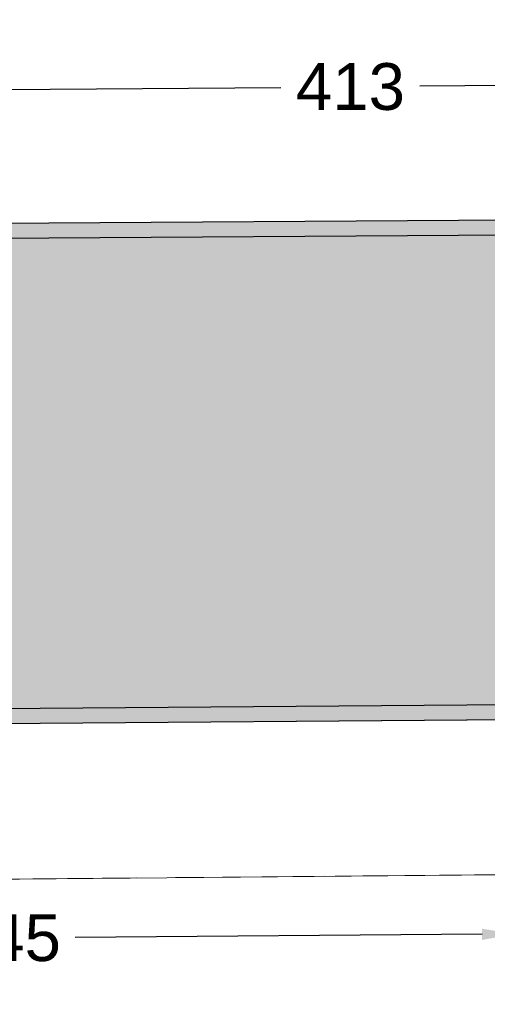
# Model space of a CAD drawing. Extents: x 5491056 to 5491224, y 5912897 to 5913097.
# Tile 10 of 16: x 5491181.7 to 5491184.19, y 5913041.46 to 5913046.72. Entities that reach past the tile are written whole.
import ezdxf

# ---------------------------------------------------------------- set-up
doc = ezdxf.new("R2010")
doc.units = 0
doc.header["$PDSIZE"] = 0.75
doc.linetypes.add('PRZER1-1', pattern=[1, 0.5, -0.5])
doc.linetypes.add('PRZER3-1', pattern=[2, 1.5, -0.5])
doc.layers.get('Defpoints').update_dxf_attribs({"linetype": 'CONTINUOUS'})
doc.layers.add('AK_nawierzchnie', color=18, linetype='CONTINUOUS')
doc.layers.add('AK_pomocnicza', color=7, linetype='CONTINUOUS')
for name, color, linetype, lineweight in [('GESDZI', 7, 'CONTINUOUS', 18), ('GESKKL', 82, 'CONTINUOUS', 18), ('GESUZY', 96, 'CONTINUOUS', 18)]:
    doc.layers.add(name, color=color, linetype=linetype, lineweight=lineweight)
doc.styles.add('Arial', font='arial.ttf')
doc.dimstyles.new('ARIAL', dxfattribs={"dimtxt": 0.35, "dimasz": 0.18, "dimexe": 0.18, "dimexo": 0.0625, "dimgap": 0.09000000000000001, "dimtad": 0, "dimtih": 1, "dimtoh": 1, "dimdec": 4, "dimzin": 0, "dimdsep": 46, "dimtxsty": 'Arial', "dimcen": 0.09000000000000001, "dimadec": 0, "dimazin": 0, "dimtfac": 1, "dimtdec": 4, "dimtofl": 0, "dimtmove": 0, "dimatfit": 3, "dimfxl": 1, "dimtolj": 1, "dimtzin": 0, "dimarcsym": 0})

# ---------------------------------------------------------------- blocks, each defined once
blk = doc.blocks.new('*D81')
at = {"layer": 'AK_pomocnicza', "color": 0, "linetype": 'Continuous', "lineweight": -2, "transparency": 16777216}
for p, q in [((5491181.439015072, 5913045.611163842), (5491181.432103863, 5913046.52949671)), ((5491185.565268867, 5913045.64221729), (5491185.558357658, 5913046.560550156)), ((5491181.613453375, 5913046.350856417), (5491183.090755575, 5913046.361974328)), ((5491185.379717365, 5913046.379200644), (5491183.833173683, 5913046.367561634))]:
    blk.add_line(p, q, dxfattribs=at)
at = {"layer": 'AK_pomocnicza', "color": 0, "linetype": 'Continuous', "lineweight": -3, "transparency": 16777216}
for points in [[(5491181.613227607, 5913046.380855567), (5491181.613679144, 5913046.320857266), (5491181.433458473, 5913046.349501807)], [(5491185.379491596, 5913046.409199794), (5491185.379943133, 5913046.349201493), (5491185.559712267, 5913046.380555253)]]:
    blk.add_solid(points, dxfattribs=at)
at = {"layer": 'Defpoints', "color": 0, "linetype": 'Continuous', "lineweight": -3, "transparency": 16777216}
for p in [(5491181.433458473, 5913046.349501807), (5491185.565739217, 5913045.57971906), (5491181.439485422, 5913045.548665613)]:
    blk.add_point(p, dxfattribs=at)
at = {"layer": 'AK_pomocnicza', "color": 0, "linetype": 'Continuous', "lineweight": -3, "transparency": 16777216, "insert": (5491183.461964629, 5913046.364767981), "char_height": 0.35, "attachment_point": 5, "style": 'Arial'}
blk.add_mtext('\\A1;{\\fArial|b0|i0|c238|p34;\\H0.71429x;413}', dxfattribs=at)
blk = doc.blocks.new('*D82')
at = {"layer": 'AK_pomocnicza', "color": 0, "linetype": 'Continuous', "lineweight": -2, "transparency": 16777216}
for p, q in [((5491184.33616225, 5913043.003292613), (5491184.346513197, 5913041.658955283)), ((5491178.894603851, 5913042.961394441), (5491178.904954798, 5913041.617057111)), ((5491184.165132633, 5913041.837564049), (5491181.991462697, 5913041.820827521)), ((5491179.083563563, 5913041.798437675), (5491181.257233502, 5913041.815174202))]:
    blk.add_line(p, q, dxfattribs=at)
at = {"layer": 'AK_pomocnicza', "color": 0, "linetype": 'Continuous', "lineweight": -3, "transparency": 16777216}
for points in [[(5491184.164901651, 5913041.86756316), (5491184.165363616, 5913041.807564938), (5491184.345127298, 5913041.838949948)], [(5491179.083332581, 5913041.828436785), (5491179.083794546, 5913041.768438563), (5491178.903568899, 5913041.797051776)]]:
    blk.add_solid(points, dxfattribs=at)
at = {"layer": 'Defpoints', "color": 0, "linetype": 'Continuous', "lineweight": -3, "transparency": 16777216}
for p in [(5491184.335681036, 5913043.06579076), (5491178.894122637, 5913043.023892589), (5491184.345127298, 5913041.838949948)]:
    blk.add_point(p, dxfattribs=at)
at = {"layer": 'AK_pomocnicza', "color": 0, "linetype": 'Continuous', "lineweight": -3, "transparency": 16777216, "insert": (5491181.624348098, 5913041.818000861), "char_height": 0.25, "attachment_point": 5, "style": 'Arial'}
blk.add_mtext('\\A1;545', dxfattribs=at)

msp = doc.modelspace()

# ---------------------------------------------------------------- hatches: boundary and pattern name
at = {"layer": 'AK_nawierzchnie', "linetype": 'Continuous', "lineweight": -3, "true_color": 0xc7c8ca, "transparency": 33554534}
h = msp.add_hatch(color=9, dxfattribs=at)
h.dxf.hatch_style = 1
h.paths.add_polyline_path([(5491177.01336121, 5913069.5179371, -0.4197288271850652), (5491177.4499732, 5913069.928789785), (5491179.078291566, 5913069.863975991), (5491180.012584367, 5913069.819048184, 0.4142135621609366), (5491180.536023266, 5913070.294455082), (5491180.622457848, 5913072.091898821), (5491175.914167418, 5913072.320726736), (5491175.710743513, 5913062.668098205), (5491175.789246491, 5913062.664279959), (5491175.990202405, 5913072.236936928), (5491180.538709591, 5913072.015874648), (5491180.456116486, 5913070.298316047, -0.4142264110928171), (5491180.016426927, 5913069.898955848), (5491179.082134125, 5913069.943883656), (5491177.45313559, 5913070.008727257, 0.4197173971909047), (5491176.933378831, 5913069.519616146), (5491176.78844657, 5913062.615680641), (5491176.868382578, 5913062.611792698)])
h.paths.add_polyline_path([(5491176.520806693, 5913046.054806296), (5491176.868382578, 5913062.611792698), (5491176.78844657, 5913062.615680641), (5491176.440824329, 5913046.056486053, 0.405666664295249), (5491177.016184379, 5913045.526086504), (5491184.702868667, 5913045.57430777), (5491184.713515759, 5913045.654369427), (5491177.014532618, 5913045.606062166, -0.4018117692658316)])
h = msp.add_hatch(color=9, dxfattribs=at)
h.dxf.hatch_style = 1
h.paths.add_polyline_path([(5491175.492418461, 5913044.799856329), (5491175.427276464, 5913044.741220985, 0.2930659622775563), (5491177.562215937, 5913042.933944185), (5491184.358486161, 5913042.984696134), (5491184.369135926, 5913043.064777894), (5491177.561618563, 5913043.013941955, -0.2952682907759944)])
h.paths.add_polyline_path([(5491175.789246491, 5913062.664279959), (5491175.710743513, 5913062.668098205), (5491175.340976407, 5913045.122350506, 0.037757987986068), (5491175.427276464, 5913044.741220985), (5491175.492418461, 5913044.799856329, -0.03269310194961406), (5491175.420958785, 5913045.120671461)])
at = {"layer": 'AK_nawierzchnie', "linetype": 'Continuous', "lineweight": -3, "true_color": 0xdfd1bd, "transparency": 33554534}
h = msp.add_hatch(color=254, dxfattribs=at)
h.dxf.hatch_style = 1
h.paths.add_polyline_path([(5491176.78844657, 5913062.615680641), (5491175.789246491, 5913062.664279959), (5491175.420958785, 5913045.120671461, 0.03269310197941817), (5491175.492418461, 5913044.799856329), (5491176.550807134, 5913045.752528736, -0.14699928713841), (5491176.440824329, 5913046.056486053)])
h.paths.add_polyline_path([(5491177.016184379, 5913045.526086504, -0.2441104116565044), (5491176.550807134, 5913045.752528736), (5491175.492418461, 5913044.799856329, 0.2952682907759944), (5491177.561618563, 5913043.013941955), (5491184.369135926, 5913043.064777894), (5491184.702868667, 5913045.57430777)])

# ---------------------------------------------------------------- linework, layer by layer
at = {"layer": 'AK_nawierzchnie', "color": 18, "linetype": 'Continuous', "lineweight": -3, "true_color": 0x000000}
for p, q in [((5491190.557405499, 5913045.691036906), (5491176.995101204, 5913045.605940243)), ((5491190.557907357, 5913045.611038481), (5491176.994024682, 5913045.525947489)), ((5491177.561618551, 5913043.013941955), (5491190.565154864, 5913043.111047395)), ((5491177.562215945, 5913042.933944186), (5491190.565752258, 5913043.031049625))]:
    msp.add_line(p, q, dxfattribs=at)
at = {"layer": 'AK_nawierzchnie', "color": 18, "linetype": 'Continuous', "lineweight": 0}
msp.add_line((5491177.652234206, 5913042.934616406), (5491184.387886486, 5913042.984915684), dxfattribs=at)
at = {"layer": 'GESDZI', "color": 251, "linetype": 'Continuous', "lineweight": 18, "true_color": 0x636466, "elevation": 10.22}
msp.add_lwpolyline([(5491202.497021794, 5913071.042481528), (5491174.414549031, 5913072.392897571), (5491173.774203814, 5913042.116615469), (5491179.528435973, 5913042.11311124), (5491192.320725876, 5913042.228951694), (5491205.521347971, 5913070.892644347)], close=True, dxfattribs=at)
at = {"layer": 'GESDZI', "color": 251, "linetype": 'Continuous', "lineweight": 13, "true_color": 0x636466, "elevation": 10.22, "flags": 128}
msp.add_lwpolyline([(5491206.075950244, 5913021.780004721), (5491186.579208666, 5913029.83736261), (5491192.320725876, 5913042.228951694), (5491179.528435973, 5913042.11311124), (5491170.929074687, 5913022.80376322)], dxfattribs=at)
at = {"layer": 'GESKKL', "color": 252, "linetype": 'PRZER3-1', "lineweight": 13, "true_color": 0x939598, "elevation": 10.06}
msp.add_lwpolyline([(5491182.665231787, 5913020.760209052), (5491186.579208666, 5913029.83736261), (5491192.320725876, 5913042.228951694), (5491179.528435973, 5913042.11311124), (5491170.929074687, 5913022.80376322)], dxfattribs=at)
at = {"layer": 'GESUZY', "color": 252, "linetype": 'PRZER1-1', "lineweight": 18, "true_color": 0x939598, "elevation": 10.08}
msp.add_lwpolyline([(5491202.497021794, 5913071.042481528), (5491174.414549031, 5913072.392897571), (5491173.774203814, 5913042.116615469), (5491179.528435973, 5913042.11311124), (5491192.320725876, 5913042.228951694), (5491205.521347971, 5913070.892644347)], close=True, dxfattribs=at)
at = {"layer": 'GESUZY', "color": 252, "linetype": 'PRZER1-1', "lineweight": 13, "true_color": 0x939598, "elevation": 10.08}
msp.add_lwpolyline([(5491182.665231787, 5913020.760209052), (5491186.579208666, 5913029.83736261), (5491192.320725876, 5913042.228951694), (5491179.528435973, 5913042.11311124), (5491170.929074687, 5913022.80376322)], dxfattribs=at)

# ---------------------------------------------------------------- dimensions: what is measured, and where the dimension line sits
at = {"layer": 'AK_pomocnicza', "color": 18, "linetype": 'Continuous', "lineweight": -3, "true_color": 0x000000}
dim = msp.add_linear_dim(base=(5491181.433458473, 5913046.349501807), p1=(5491185.565739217, 5913045.579719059), p2=(5491181.439485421, 5913045.548665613), angle=180.43118962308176, text='{\\fArial|b0|i0|c238|p34;\\H0.71429x;413}', dimstyle='ARIAL', dxfattribs=at)
dim.commit()
dim.dimension.update_dxf_attribs({"geometry": '*D81', "text_midpoint": (5491183.461964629, 5913046.364767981), "dimtype": 161})
dim = msp.add_aligned_dim(p1=(5491178.894122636, 5913043.023892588), p2=(5491184.335681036, 5913043.065790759), distance=-1.2268771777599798, text='545', dimstyle='ARIAL', override={"dimtxt": 0.25}, dxfattribs=at)
dim.commit()
dim.dimension.update_dxf_attribs({"geometry": '*D82', "text_midpoint": (5491181.624348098, 5913041.818000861)})

doc.saveas('drawing.dxf')
